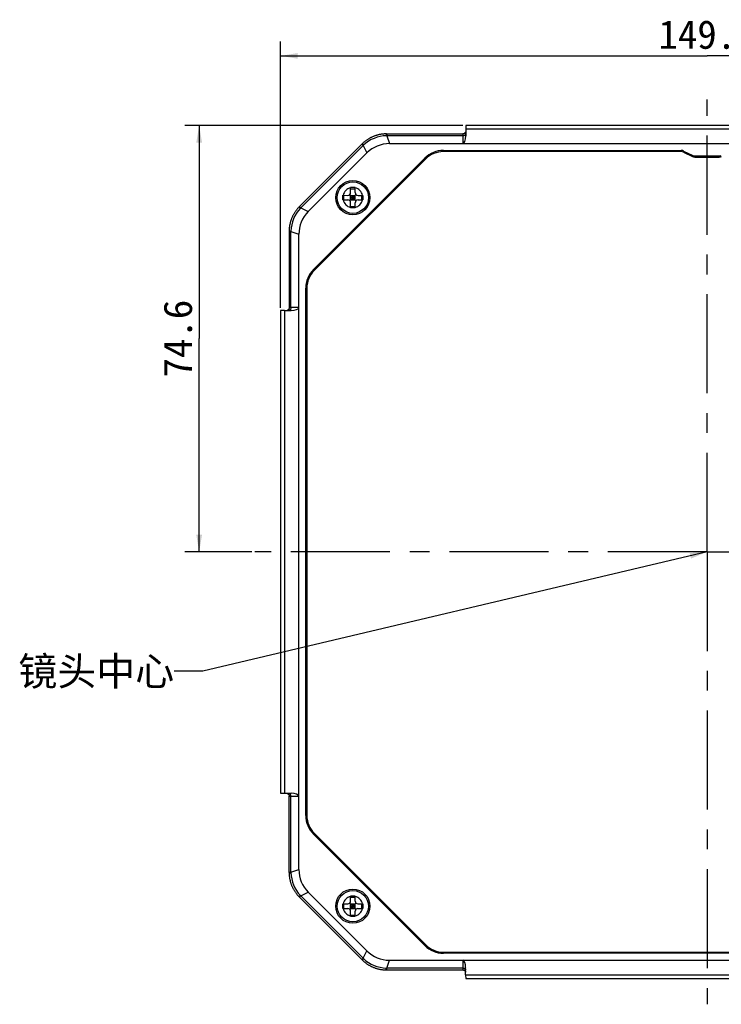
# Model space of a CAD drawing. Header units: millimetres. Extents: x 79 to 797, y 27 to 552.
# Tile 6 of 25: x 79 to 202, y 209 to 381. Entities that reach past the tile are written whole.
import ezdxf
from ezdxf.enums import TextEntityAlignment as Align

# ---------------------------------------------------------------- set-up
doc = ezdxf.new("R2010")
doc.units = ezdxf.units.MM
doc.header["$LTSCALE"] = 46.255
doc.linetypes.add('CENTER', pattern=[0.6, 0.375, -0.075, 0.075, -0.075])
doc.layers.get('0').update_dxf_attribs({"linetype": 'CONTINUOUS'})
for name, color, linetype in [('00_COMPONENTS', 7, 'CONTINUOUS'), ('03_ALL_AXES', 7, 'CONTINUOUS'), ('50_ALL_DETAILS', 7, 'CONTINUOUS'), ('51__DRAFT_DIMS', 7, 'CONTINUOUS')]:
    doc.layers.add(name, color=color, linetype=linetype)
doc.styles.get("Standard").update_dxf_attribs({"font": 'simfang.ttf'})
doc.dimstyles.new('DIMSTYLE_1', dxfattribs={"dimtxt": 5, "dimasz": 3, "dimexe": 2.5, "dimexo": 0.5, "dimgap": 1.25, "dimtad": 1, "dimdec": 1, "dimdsep": 46, "dimtxsty": 'Standard', "dimblk": '_FILLED', "dimblk1": '_FILLED', "dimblk2": '_FILLED', "dimcen": 0.09, "dimclrt": 3, "dimazin": 2, "dimtp": 0.5, "dimtm": 0.5, "dimtfac": 1, "dimtdec": 1, "dimtofl": 0, "dimtmove": 0, "dimatfit": 3, "dimldrblk": '_FILLED', "dimfxl": 1, "dimtolj": 1, "dimarcsym": 0})
doc.dimstyles.new('DIMSTYLE_3', dxfattribs={"dimtxt": 5, "dimasz": 3, "dimexe": 2.5, "dimexo": 0.5, "dimgap": 1.25, "dimtad": 1, "dimdec": 1, "dimdsep": 46, "dimtxsty": 'Standard', "dimblk": '_FILLED', "dimblk1": '_FILLED', "dimblk2": '_FILLED', "dimcen": 0.09, "dimclrt": 3, "dimazin": 2, "dimtp": 0.3, "dimtm": 0.3, "dimtfac": 1, "dimtdec": 1, "dimtofl": 0, "dimtmove": 0, "dimatfit": 3, "dimldrblk": '_FILLED', "dimfxl": 1, "dimtolj": 1, "dimarcsym": 0})
doc.dimstyles.get("Standard").update_dxf_attribs({"dimtxt": 3, "dimasz": 3, "dimexe": 2.5, "dimexo": 0.5, "dimtad": 1, "dimdsep": 46, "dimtxsty": 'Standard', "dimblk": '_FILLED', "dimblk1": '_FILLED', "dimblk2": '_FILLED', "dimcen": 0.09, "dimclrt": 3, "dimazin": 2, "dimtol": 1, "dimtp": 0.01, "dimtm": 0.01, "dimtfac": 1, "dimtofl": 0, "dimtmove": 0, "dimatfit": 3, "dimldrblk": '_FILLED', "dimfxl": 1, "dimtolj": 1, "dimarcsym": 0})

# ---------------------------------------------------------------- blocks, each defined once
blk = doc.blocks.new('_FILLED')
at = {"color": 0, "linetype": 'ByBlock'}
blk.add_solid([(0, 0), (-1, 0.167), (-1, -0.167)], dxfattribs=at)
blk = doc.blocks.new('*D1')
at = {"layer": '51__DRAFT_DIMS', "color": 4, "transparency": 16777216}
for p, q in [((124.54, 331.09), (124.54, 377.66)), ((273.83, 331.09), (273.83, 377.65)), ((124.54, 375.16), (199.19, 375.15)), ((273.83, 375.15), (199.19, 375.15))]:
    blk.add_line(p, q, dxfattribs=at)
at = {"layer": '51__DRAFT_DIMS', "color": 4, "transparency": 16777216, "xscale": 3, "yscale": 3, "zscale": 3}
for p, rotation in [((124.54, 375.16), 179.9989608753), ((273.83, 375.15), 359.9989608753)]:
    blk.add_blockref('_FILLED', p, dxfattribs=dict(at, rotation=rotation))
at = {"layer": '51__DRAFT_DIMS', "color": 3, "transparency": 16777216}
blk.add_text('149.3', height=5, dxfattribs=at).set_placement((199.19, 376.4), align=Align.CENTER)
blk = doc.blocks.new('*D5')
at = {"layer": '51__DRAFT_DIMS', "color": 4, "transparency": 16777216}
for p, q in [((156.45, 363), (107.78, 363)), ((110.28, 363), (110.28, 325.68)), ((110.28, 288.35), (110.28, 325.68)), ((119.51, 288.35), (107.78, 288.35))]:
    blk.add_line(p, q, dxfattribs=at)
at = {"layer": '51__DRAFT_DIMS', "color": 4, "transparency": 16777216, "xscale": 3, "yscale": 3, "zscale": 3}
for p, rotation in [((110.28, 363), 90), ((110.28, 288.35), 270)]:
    blk.add_blockref('_FILLED', p, dxfattribs=dict(at, rotation=rotation))
at = {"layer": '51__DRAFT_DIMS', "color": 3, "transparency": 16777216}
blk.add_text('74.6', height=5, rotation=90, dxfattribs=at).set_placement((109.03, 325.68), align=Align.CENTER)

msp = doc.modelspace()

# ---------------------------------------------------------------- linework, layer by layer
at = {"layer": '00_COMPONENTS', "color": 7}
for p, q in [((156.936, 362.35), (156.936, 361.204)), ((241.425, 362.999), (156.947, 363.001)), ((143.058, 361.51), (156.453, 361.51)), ((156.936, 361.204), (156.936, 361.172)), ((127.787, 348.722), (138.766, 359.701)), ((138.819, 359.755), (138.766, 359.701)), ((143.601, 359.805), (254.771, 359.803)), ((153.039, 358.605), (194.659, 358.604)), ((195.088, 358.508), (196.681, 357.751)), ((129.376, 347.9), (139.641, 358.165)), ((149.786, 357.258), (130.283, 337.755)), ((130.424, 337.607), (149.935, 357.117)), ((194.615, 358.404), (153.046, 358.405)), ((195.045, 358.308), (196.637, 357.551)), ((197.066, 357.454), (201.306, 357.454)), ((197.11, 357.654), (201.262, 357.654)), ((136.786, 351.255), (136.786, 352.105)), ((136.786, 351.911), (137.586, 351.911)), ((137.586, 352.105), (137.497, 352.105)), ((137.586, 351.255), (137.586, 352.105)), ((135.436, 350.756), (136.286, 350.755)), ((135.436, 350.356), (135.436, 350.756)), ((135.436, 350.022), (135.436, 350.356)), ((135.436, 349.956), (135.436, 350.022)), ((135.436, 349.956), (136.286, 349.955)), ((135.63, 349.956), (135.63, 350.756)), ((136.639, 349.809), (137.732, 350.902)), ((137.732, 349.809), (136.639, 350.902)), ((136.786, 349.955), (136.786, 350.755)), ((136.786, 350.755), (137.586, 350.755)), ((136.786, 350.355), (137.586, 350.355)), ((136.786, 349.955), (137.586, 349.955)), ((137.186, 349.955), (137.186, 350.755)), ((137.586, 349.955), (137.586, 350.755)), ((138.086, 350.755), (138.936, 350.755)), ((138.086, 349.955), (138.936, 349.955)), ((138.741, 349.955), (138.742, 350.755)), ((138.936, 350.755), (138.936, 350.689)), ((138.936, 350.689), (138.936, 350.355)), ((138.936, 350.355), (138.936, 349.955)), ((136.786, 348.606), (136.786, 349.455)), ((136.786, 348.8), (137.586, 348.8)), ((136.786, 348.606), (136.875, 348.606)), ((137.586, 348.606), (137.586, 349.455)), ((126.031, 344.483), (126.03, 331.089)), ((127.734, 232.771), (127.736, 343.94)), ((128.934, 242.209), (128.935, 334.502)), ((129.135, 334.496), (129.134, 242.216)), ((124.54, 330.594), (124.538, 246.117)), ((125.19, 330.606), (126.337, 330.606)), ((126.369, 330.606), (126.337, 330.606)), ((125.189, 246.106), (126.335, 246.106)), ((126.029, 232.228), (126.029, 245.623)), ((126.335, 246.106), (126.367, 246.105)), ((130.281, 238.956), (149.784, 219.453)), ((149.932, 219.594), (130.422, 239.104)), ((127.784, 227.989), (127.838, 227.936)), ((138.817, 216.956), (127.838, 227.936)), ((139.639, 218.546), (129.374, 228.811)), ((136.784, 227.255), (136.784, 228.105)), ((136.784, 227.911), (137.584, 227.911)), ((137.584, 228.105), (137.495, 228.105)), ((137.584, 227.255), (137.584, 228.105)), ((135.434, 226.756), (136.284, 226.755)), ((135.434, 226.356), (135.434, 226.756)), ((135.434, 226.022), (135.434, 226.356)), ((135.434, 225.956), (135.434, 226.022)), ((135.434, 225.956), (136.284, 225.955)), ((135.628, 225.956), (135.628, 226.756)), ((137.73, 225.809), (136.637, 226.902)), ((136.637, 225.809), (137.73, 226.902)), ((136.784, 225.955), (136.784, 226.755)), ((136.784, 226.755), (137.584, 226.755)), ((136.784, 226.355), (137.584, 226.355)), ((136.784, 225.955), (137.584, 225.955)), ((137.184, 225.955), (137.184, 226.755)), ((137.584, 225.955), (137.584, 226.755)), ((138.084, 226.755), (138.933, 226.755)), ((138.084, 225.955), (138.933, 225.955)), ((138.739, 225.955), (138.739, 226.755)), ((138.933, 226.755), (138.933, 226.689)), ((138.933, 226.689), (138.934, 226.355)), ((138.934, 226.355), (138.933, 225.955)), ((136.783, 224.606), (136.784, 225.455)), ((136.783, 224.8), (137.583, 224.8)), ((136.783, 224.606), (136.872, 224.606)), ((137.583, 224.606), (137.584, 225.455)), ((245.33, 218.104), (153.037, 218.105)), ((153.043, 218.305), (245.323, 218.304)), ((143.599, 216.905), (254.768, 216.903)), ((156.933, 215.538), (156.933, 215.506)), ((156.933, 214.36), (156.933, 215.506)), ((143.056, 215.2), (156.45, 215.2)), ((156.945, 213.709), (241.422, 213.708))]:
    msp.add_line(p, q, dxfattribs=at)
at = {"layer": '00_COMPONENTS', "color": 4}
for p, q in [((241.436, 362.349), (156.936, 362.35)), ((143.134, 361.51), (143.134, 361.191)), ((143.134, 361.191), (143.601, 359.805)), ((156.439, 361.191), (143.134, 361.191)), ((156.439, 361.191), (156.428, 359.805)), ((128.065, 348.55), (138.992, 359.476)), ((138.766, 359.701), (138.992, 359.476)), ((138.992, 359.476), (139.641, 358.165)), ((127.84, 348.775), (128.065, 348.55)), ((128.065, 348.55), (129.376, 347.9)), ((126.031, 344.408), (126.35, 344.408)), ((126.35, 331.102), (126.35, 344.408)), ((126.35, 344.408), (127.736, 343.94)), ((127.735, 331.114), (126.35, 331.102)), ((125.19, 330.606), (125.189, 246.106)), ((126.348, 232.303), (126.348, 245.609)), ((126.348, 245.609), (127.734, 245.597)), ((126.348, 232.303), (127.734, 232.771)), ((126.029, 232.303), (126.348, 232.303)), ((127.838, 227.936), (128.063, 228.162)), ((128.063, 228.162), (129.374, 228.811)), ((138.989, 217.235), (128.063, 228.162)), ((138.764, 217.009), (138.989, 217.235)), ((138.989, 217.235), (139.639, 218.546)), ((143.131, 215.52), (143.599, 216.905)), ((143.131, 215.2), (143.131, 215.52)), ((156.437, 215.519), (143.131, 215.52)), ((156.425, 216.905), (156.437, 215.519)), ((156.933, 214.36), (241.433, 214.358))]:
    msp.add_line(p, q, dxfattribs=at)
at = {"layer": '00_COMPONENTS', "color": 7}
for points in [[(156.936, 361.884), (156.936, 361.883), (156.934, 361.877), (156.933, 361.871), (156.931, 361.865), (156.929, 361.859), (156.927, 361.852), (156.924, 361.845), (156.922, 361.838), (156.919, 361.831), (156.916, 361.823), (156.913, 361.815), (156.91, 361.808), (156.906, 361.8), (156.902, 361.792), (156.898, 361.784), (156.894, 361.776), (156.89, 361.768), (156.885, 361.76), (156.881, 361.752), (156.875, 361.743), (156.87, 361.735), (156.864, 361.727), (156.859, 361.718), (156.853, 361.71), (156.846, 361.702), (156.839, 361.693), (156.832, 361.685), (156.825, 361.677), (156.817, 361.668), (156.809, 361.66), (156.801, 361.652), (156.793, 361.643), (156.784, 361.635), (156.774, 361.627), (156.765, 361.619), (156.755, 361.612), (156.744, 361.604), (156.733, 361.596), (156.722, 361.589), (156.711, 361.582), (156.699, 361.575), (156.686, 361.568), (156.673, 361.561), (156.66, 361.555), (156.646, 361.549), (156.631, 361.543), (156.616, 361.538), (156.601, 361.533), (156.585, 361.528), (156.569, 361.524), (156.552, 361.52), (156.535, 361.517), (156.519, 361.514), (156.502, 361.513), (156.485, 361.511), (156.469, 361.51), (156.453, 361.51)], [(143.058, 361.51), (142.968, 361.51), (142.863, 361.507), (142.758, 361.503), (142.653, 361.496), (142.548, 361.488), (142.443, 361.478), (142.338, 361.466), (142.234, 361.453), (142.129, 361.437), (142.026, 361.42), (141.922, 361.401), (141.819, 361.38), (141.716, 361.357), (141.614, 361.333), (141.512, 361.307), (141.41, 361.279), (141.309, 361.249), (141.209, 361.217), (141.109, 361.184), (141.009, 361.148), (140.911, 361.112), (140.813, 361.073), (140.715, 361.033), (140.619, 360.991), (140.523, 360.947), (140.428, 360.902), (140.334, 360.855), (140.24, 360.806), (140.148, 360.756), (140.056, 360.704), (139.966, 360.65), (139.876, 360.595), (139.787, 360.538), (139.699, 360.48), (139.613, 360.42), (139.527, 360.359), (139.442, 360.296), (139.359, 360.232), (139.277, 360.166), (139.195, 360.099), (139.115, 360.031), (139.037, 359.961), (138.959, 359.89), (138.883, 359.817), (138.819, 359.755)], [(127.787, 348.722), (127.723, 348.658), (127.651, 348.581), (127.579, 348.504), (127.509, 348.425), (127.441, 348.345), (127.374, 348.264), (127.308, 348.182), (127.244, 348.098), (127.181, 348.014), (127.12, 347.928), (127.06, 347.841), (127.002, 347.753), (126.945, 347.665), (126.89, 347.575), (126.837, 347.484), (126.785, 347.393), (126.735, 347.3), (126.686, 347.207), (126.639, 347.112), (126.594, 347.017), (126.55, 346.922), (126.508, 346.825), (126.468, 346.728), (126.429, 346.63), (126.392, 346.531), (126.357, 346.432), (126.324, 346.332), (126.292, 346.231), (126.262, 346.13), (126.234, 346.029), (126.208, 345.927), (126.183, 345.824), (126.161, 345.722), (126.14, 345.618), (126.121, 345.515), (126.103, 345.411), (126.088, 345.307), (126.074, 345.202), (126.063, 345.098), (126.053, 344.993), (126.045, 344.888), (126.038, 344.783), (126.034, 344.677), (126.031, 344.572), (126.031, 344.483)], [(126.03, 331.089), (126.03, 331.072), (126.029, 331.055), (126.028, 331.038), (126.026, 331.021), (126.023, 331.005), (126.02, 330.988), (126.017, 330.972), (126.012, 330.956), (126.008, 330.94), (126.003, 330.925), (125.997, 330.91), (125.992, 330.896), (125.985, 330.882), (125.979, 330.868), (125.973, 330.856), (125.966, 330.843), (125.959, 330.832), (125.952, 330.82), (125.945, 330.809), (125.937, 330.798), (125.93, 330.788), (125.922, 330.778), (125.914, 330.768), (125.906, 330.759), (125.898, 330.75), (125.89, 330.742), (125.882, 330.733), (125.874, 330.726), (125.865, 330.718), (125.857, 330.711), (125.849, 330.704), (125.841, 330.697), (125.832, 330.69), (125.824, 330.684), (125.815, 330.678), (125.807, 330.673), (125.799, 330.667), (125.791, 330.662), (125.782, 330.657), (125.774, 330.653), (125.766, 330.648), (125.758, 330.644), (125.75, 330.64), (125.742, 330.636), (125.734, 330.632), (125.726, 330.629), (125.718, 330.626), (125.711, 330.623), (125.703, 330.62), (125.696, 330.618), (125.689, 330.615), (125.682, 330.613), (125.676, 330.611), (125.67, 330.609), (125.664, 330.608), (125.658, 330.606), (125.656, 330.606)], [(125.655, 246.106), (125.656, 246.105), (125.662, 246.104), (125.668, 246.102), (125.674, 246.1), (125.68, 246.098), (125.687, 246.096), (125.694, 246.094), (125.701, 246.091), (125.708, 246.089), (125.716, 246.086), (125.724, 246.083), (125.731, 246.079), (125.739, 246.076), (125.747, 246.072), (125.755, 246.068), (125.763, 246.064), (125.771, 246.06), (125.779, 246.055), (125.787, 246.05), (125.796, 246.045), (125.804, 246.04), (125.812, 246.034), (125.821, 246.028), (125.829, 246.022), (125.837, 246.016), (125.846, 246.009), (125.854, 246.002), (125.862, 245.995), (125.871, 245.987), (125.879, 245.979), (125.887, 245.971), (125.896, 245.962), (125.904, 245.953), (125.912, 245.944), (125.92, 245.934), (125.928, 245.924), (125.935, 245.914), (125.943, 245.903), (125.95, 245.892), (125.957, 245.88), (125.964, 245.868), (125.971, 245.856), (125.978, 245.843), (125.984, 245.829), (125.99, 245.815), (125.996, 245.801), (126.001, 245.786), (126.006, 245.77), (126.011, 245.755), (126.015, 245.738), (126.019, 245.722), (126.022, 245.705), (126.025, 245.688), (126.026, 245.672), (126.028, 245.655), (126.029, 245.639), (126.029, 245.623)], [(126.029, 232.228), (126.029, 232.138), (126.032, 232.033), (126.036, 231.927), (126.043, 231.822), (126.051, 231.717), (126.061, 231.612), (126.073, 231.508), (126.086, 231.403), (126.102, 231.299), (126.119, 231.195), (126.138, 231.092), (126.159, 230.988), (126.182, 230.886), (126.206, 230.783), (126.232, 230.681), (126.261, 230.58), (126.29, 230.479), (126.322, 230.378), (126.355, 230.278), (126.391, 230.179), (126.427, 230.08), (126.466, 229.982), (126.506, 229.885), (126.548, 229.789), (126.592, 229.693), (126.637, 229.598), (126.684, 229.503), (126.733, 229.41), (126.783, 229.318), (126.835, 229.226), (126.889, 229.135), (126.944, 229.046), (127.001, 228.957), (127.059, 228.869), (127.119, 228.782), (127.18, 228.697), (127.243, 228.612), (127.307, 228.529), (127.373, 228.446), (127.44, 228.365), (127.508, 228.285), (127.578, 228.206), (127.649, 228.129), (127.722, 228.053), (127.784, 227.989)], [(138.817, 216.956), (138.881, 216.893), (138.958, 216.82), (139.035, 216.749), (139.114, 216.679), (139.194, 216.611), (139.275, 216.544), (139.357, 216.478), (139.441, 216.414), (139.525, 216.351), (139.611, 216.29), (139.698, 216.23), (139.786, 216.172), (139.874, 216.115), (139.964, 216.06), (140.055, 216.007), (140.146, 215.955), (140.239, 215.904), (140.332, 215.856), (140.427, 215.809), (140.522, 215.763), (140.618, 215.72), (140.714, 215.678), (140.811, 215.637), (140.909, 215.599), (141.008, 215.562), (141.107, 215.527), (141.207, 215.493), (141.308, 215.462), (141.409, 215.432), (141.51, 215.404), (141.612, 215.378), (141.715, 215.353), (141.817, 215.33), (141.921, 215.309), (142.024, 215.29), (142.128, 215.273), (142.232, 215.258), (142.337, 215.244), (142.441, 215.232), (142.546, 215.222), (142.651, 215.214), (142.756, 215.208), (142.862, 215.204), (142.967, 215.201), (143.056, 215.2)], [(156.45, 215.2), (156.467, 215.2), (156.484, 215.199), (156.501, 215.198), (156.518, 215.196), (156.534, 215.193), (156.551, 215.19), (156.567, 215.186), (156.583, 215.182), (156.599, 215.177), (156.614, 215.172), (156.629, 215.167), (156.643, 215.161), (156.657, 215.155), (156.671, 215.149), (156.683, 215.142), (156.696, 215.136), (156.707, 215.129), (156.719, 215.122), (156.73, 215.114), (156.741, 215.107), (156.751, 215.099), (156.761, 215.092), (156.771, 215.084), (156.78, 215.076), (156.789, 215.068), (156.797, 215.06), (156.806, 215.052), (156.814, 215.043), (156.821, 215.035), (156.828, 215.027), (156.835, 215.019), (156.842, 215.01), (156.849, 215.002), (156.855, 214.994), (156.861, 214.985), (156.866, 214.977), (156.872, 214.969), (156.877, 214.96), (156.882, 214.952), (156.886, 214.944), (156.891, 214.936), (156.895, 214.927), (156.899, 214.919), (156.903, 214.911), (156.907, 214.903), (156.91, 214.896), (156.913, 214.888), (156.916, 214.881), (156.919, 214.873), (156.921, 214.866), (156.924, 214.859), (156.926, 214.852), (156.928, 214.846), (156.93, 214.839), (156.931, 214.833), (156.933, 214.828), (156.933, 214.826)]]:
    msp.add_lwpolyline(points, dxfattribs=at)
for centre, radius in [((137.186, 350.355), 3), ((137.186, 350.355), 2.75), ((137.184, 226.355), 3), ((137.184, 226.355), 2.75)]:
    msp.add_circle(centre, radius, dxfattribs=at)
at = {"layer": '00_COMPONENTS', "color": 4}
for centre, radius, start, end in [((143.213, 355.143), 6.048, 91.63147, 133.36645), ((144.084, 324.964), 36.24, 91.50233, 91.64948), ((163.936, 333.186), 36.24, 133.34844, 133.49559), ((137.186, 350.355), 1.75, 103.21194, 166.78598), ((137.186, 350.355), 1.75, 13.21194, 76.78598), ((137.186, 350.355), 1.75, 193.21194, 256.78598), ((137.186, 350.355), 1.75, 283.21194, 346.78598), ((132.398, 344.329), 6.048, 136.63147, 178.36645), ((154.354, 323.605), 36.24, 136.50233, 136.64948), ((162.577, 343.457), 36.24, 178.34844, 178.49559), ((162.575, 233.253), 36.24, 181.50233, 181.64948), ((132.396, 232.382), 6.048, 181.63147, 223.36645), ((154.353, 253.106), 36.24, 223.34844, 223.49559), ((137.184, 226.355), 1.75, 103.21194, 166.78598), ((137.184, 226.355), 1.75, 13.21194, 76.78598), ((137.184, 226.355), 1.75, 193.21194, 256.78598), ((137.184, 226.355), 1.75, 283.21194, 346.78598), ((163.934, 243.524), 36.24, 226.50233, 226.64948), ((143.21, 221.568), 6.048, 226.63147, 268.36645), ((144.082, 251.747), 36.24, 268.34844, 268.49559)]:
    msp.add_arc(centre, radius, start, end, dxfattribs=at)
at = {"layer": '00_COMPONENTS', "color": 7}
for centre, radius, start, end in [((143.601, 354.205), 5.6, 89.99896, 134.99896), ((153.039, 354.005), 4.6, 89.99896, 134.99896), ((194.659, 357.604), 1, 64.59124, 89.99896), ((153.046, 354.005), 4.4, 89.99896, 134.99896), ((194.615, 357.404), 1, 64.58896, 89.99896), ((197.066, 358.454), 1, 244.58896, 269.99896), ((197.11, 358.654), 1, 244.59124, 269.99896), ((201.262, 358.654), 1, 269.99896, 295.40668), ((201.306, 358.454), 1, 269.99896, 295.40896), ((137.18, 79.591), 272.514, 89.93337, 90.08286), ((136.286, 351.255), 0.5, 269.99896, 359.99896), ((136.286, 349.455), 0.5, 359.99896, 89.99896), ((138.086, 351.255), 0.5, 179.99896, 269.99896), ((138.086, 349.455), 0.5, 89.99896, 179.99896), ((137.192, 621.12), 272.514, 269.93337, 270.08286), ((133.336, 343.94), 5.6, 134.99896, 179.99896), ((133.535, 334.502), 4.6, 134.99896, 179.99896), ((133.535, 334.495), 4.4, 134.99896, 179.99896), ((133.534, 242.209), 4.6, 179.99896, 224.99896), ((133.534, 242.216), 4.4, 179.99896, 224.99896), ((133.334, 232.771), 5.6, 179.99896, 224.99896), ((137.178, -44.409), 272.514, 89.93337, 90.08286), ((136.284, 227.255), 0.5, 269.99896, 359.99896), ((136.284, 225.455), 0.5, 359.99896, 89.99896), ((138.084, 227.255), 0.5, 179.99896, 269.99896), ((138.084, 225.455), 0.5, 89.99896, 179.99896), ((137.189, 497.12), 272.514, 269.93337, 270.08286), ((153.037, 222.705), 4.6, 224.99896, 269.99896), ((153.044, 222.705), 4.4, 224.99896, 269.99896), ((143.599, 222.505), 5.6, 224.99896, 269.99896)]:
    msp.add_arc(centre, radius, start, end, dxfattribs=at)
for centre, major_axis, ratio, start_param, end_param in [((156.962, 361.501), (-0.015, 1.5), 0.014384, -0.0001422, 0.9685155), ((156.436, 361.181), (0.01, 1.376), 0.3634085, -3.1390583, -1.5749362), ((126.36, 331.106), (1.376, 0.01), 0.3634085, -1.5666565, -0.0025344), ((126.04, 330.58), (1.5, -0.015), 0.014384, 2.1730772, 3.1417349), ((126.038, 246.132), (1.5, 0.015), 0.014384, 3.1414504, 4.1101082), ((126.358, 245.606), (1.376, -0.01), 0.3634085, 0.0025344, 1.5666565), ((156.433, 215.529), (-0.01, 1.376), 0.3634085, -1.5666565, -0.0025344), ((156.96, 215.209), (0.015, 1.5), 0.014384, -4.1101082, -3.1414504)]:
    msp.add_ellipse(centre, major_axis=major_axis, ratio=ratio, start_param=start_param, end_param=end_param, dxfattribs=at)
at = {"layer": '00_COMPONENTS', "color": 4}
for points, knots in [([(143.058, 361.51), (143.058, 361.51), (143.057, 361.508), (143.056, 361.504), (143.055, 361.498), (143.053, 361.489), (143.052, 361.477), (143.051, 361.456), (143.049, 361.424), (143.046, 361.379), (143.044, 361.323), (143.042, 361.259), (143.041, 361.213), (143.041, 361.189)], [0, 0, 0, 0, 0.0055329, 0.0182178, 0.0387246, 0.0671457, 0.1034742, 0.1476689, 0.2593725, 0.4015296, 0.5731748, 0.7731243, 1, 1, 1, 1]), ([(156.439, 361.191), (156.499, 361.191), (156.617, 361.207), (156.773, 361.279), (156.872, 361.375), (156.92, 361.466), (156.932, 361.514), (156.936, 361.538)], [0, 0, 0, 0, 0.2741326, 0.5352691, 0.7759764, 0.8896084, 1, 1, 1, 1]), ([(156.453, 361.51), (156.452, 361.51), (156.451, 361.508), (156.45, 361.504), (156.449, 361.498), (156.448, 361.489), (156.447, 361.477), (156.446, 361.457), (156.444, 361.425), (156.443, 361.379), (156.441, 361.325), (156.44, 361.261), (156.44, 361.215), (156.439, 361.191)], [0, 0, 0, 0, 0.0054632, 0.0180896, 0.0385466, 0.0669235, 0.103215, 0.147379, 0.2590442, 0.4012005, 0.5728913, 0.7729464, 1, 1, 1, 1]), ([(138.819, 359.755), (138.82, 359.755), (138.822, 359.754), (138.825, 359.752), (138.831, 359.748), (138.838, 359.743), (138.847, 359.735), (138.863, 359.722), (138.887, 359.701), (138.921, 359.67), (138.962, 359.632), (139.009, 359.588), (139.042, 359.557), (139.06, 359.54)], [0, 0, 0, 0, 0.005533, 0.0182179, 0.0387246, 0.0671457, 0.1034743, 0.147669, 0.2593726, 0.4015297, 0.5731748, 0.7731243, 1, 1, 1, 1]), ([(127.787, 348.722), (127.786, 348.722), (127.787, 348.719), (127.789, 348.716), (127.793, 348.71), (127.798, 348.703), (127.806, 348.694), (127.819, 348.678), (127.84, 348.654), (127.871, 348.621), (127.909, 348.58), (127.953, 348.533), (127.985, 348.5), (128.001, 348.482)], [0, 0, 0, 0, 0.0055329, 0.0182178, 0.0387246, 0.0671457, 0.1034742, 0.1476689, 0.2593725, 0.4015296, 0.5731748, 0.7731243, 1, 1, 1, 1]), ([(126.031, 344.483), (126.031, 344.484), (126.033, 344.485), (126.037, 344.486), (126.043, 344.487), (126.052, 344.488), (126.064, 344.489), (126.085, 344.491), (126.117, 344.493), (126.162, 344.495), (126.218, 344.497), (126.282, 344.499), (126.328, 344.501), (126.352, 344.501)], [0, 0, 0, 0, 0.005533, 0.0182179, 0.0387246, 0.0671457, 0.1034743, 0.147669, 0.2593726, 0.4015297, 0.5731748, 0.7731243, 1, 1, 1, 1]), ([(126.35, 331.102), (126.35, 331.042), (126.334, 330.925), (126.262, 330.768), (126.165, 330.67), (126.075, 330.622), (126.027, 330.609), (126.003, 330.606)], [0, 0, 0, 0, 0.2741326, 0.5352691, 0.7759764, 0.8896084, 1, 1, 1, 1]), ([(126.35, 331.102), (126.325, 331.102), (126.28, 331.101), (126.216, 331.1), (126.161, 331.099), (126.116, 331.097), (126.084, 331.096), (126.063, 331.094), (126.052, 331.093), (126.043, 331.092), (126.036, 331.091), (126.033, 331.09), (126.03, 331.089), (126.03, 331.089)], [0, 0, 0, 0, 0.2270492, 0.4271012, 0.5987929, 0.7409504, 0.8526171, 0.8967816, 0.933074, 0.9614516, 0.9819095, 0.9945366, 1, 1, 1, 1]), ([(126.348, 245.609), (126.348, 245.669), (126.332, 245.787), (126.26, 245.943), (126.164, 246.042), (126.073, 246.089), (126.025, 246.102), (126.001, 246.106)], [0, 0, 0, 0, 0.2741326, 0.5352691, 0.7759764, 0.8896084, 1, 1, 1, 1]), ([(126.029, 245.623), (126.029, 245.622), (126.031, 245.621), (126.035, 245.62), (126.041, 245.619), (126.05, 245.618), (126.062, 245.617), (126.082, 245.616), (126.114, 245.614), (126.16, 245.612), (126.214, 245.611), (126.278, 245.61), (126.324, 245.609), (126.348, 245.609)], [0, 0, 0, 0, 0.0054632, 0.0180896, 0.0385466, 0.0669235, 0.103215, 0.147379, 0.2590442, 0.4012005, 0.5728913, 0.7729464, 1, 1, 1, 1]), ([(126.029, 232.228), (126.029, 232.228), (126.031, 232.226), (126.035, 232.226), (126.041, 232.224), (126.05, 232.223), (126.062, 232.222), (126.083, 232.22), (126.115, 232.218), (126.16, 232.216), (126.216, 232.214), (126.28, 232.212), (126.326, 232.211), (126.35, 232.21)], [0, 0, 0, 0, 0.0055329, 0.0182178, 0.0387246, 0.0671457, 0.1034742, 0.1476689, 0.2593725, 0.4015296, 0.5731748, 0.7731243, 1, 1, 1, 1]), ([(127.784, 227.989), (127.784, 227.99), (127.785, 227.992), (127.787, 227.995), (127.791, 228.001), (127.796, 228.008), (127.804, 228.017), (127.817, 228.033), (127.838, 228.057), (127.869, 228.091), (127.907, 228.131), (127.951, 228.178), (127.982, 228.212), (127.999, 228.229)], [0, 0, 0, 0, 0.005533, 0.0182179, 0.0387246, 0.0671457, 0.1034743, 0.147669, 0.2593726, 0.4015297, 0.5731748, 0.7731243, 1, 1, 1, 1]), ([(138.817, 216.956), (138.817, 216.956), (138.82, 216.957), (138.823, 216.959), (138.829, 216.963), (138.836, 216.968), (138.845, 216.976), (138.861, 216.989), (138.885, 217.01), (138.919, 217.041), (138.959, 217.079), (139.006, 217.123), (139.039, 217.154), (139.057, 217.171)], [0, 0, 0, 0, 0.0055329, 0.0182178, 0.0387246, 0.0671457, 0.1034742, 0.1476689, 0.2593725, 0.4015296, 0.5731748, 0.7731243, 1, 1, 1, 1]), ([(143.056, 215.2), (143.055, 215.2), (143.054, 215.203), (143.053, 215.206), (143.052, 215.213), (143.051, 215.222), (143.05, 215.234), (143.048, 215.254), (143.046, 215.286), (143.044, 215.332), (143.042, 215.387), (143.04, 215.452), (143.038, 215.498), (143.038, 215.522)], [0, 0, 0, 0, 0.005533, 0.0182179, 0.0387246, 0.0671457, 0.1034743, 0.147669, 0.2593726, 0.4015297, 0.5731748, 0.7731243, 1, 1, 1, 1]), ([(156.437, 215.519), (156.497, 215.519), (156.614, 215.503), (156.771, 215.431), (156.869, 215.335), (156.917, 215.244), (156.93, 215.197), (156.933, 215.173)], [0, 0, 0, 0, 0.2741326, 0.5352691, 0.7759764, 0.8896084, 1, 1, 1, 1]), ([(156.437, 215.519), (156.437, 215.495), (156.438, 215.449), (156.439, 215.386), (156.44, 215.331), (156.442, 215.285), (156.443, 215.254), (156.445, 215.233), (156.446, 215.222), (156.447, 215.213), (156.448, 215.206), (156.449, 215.202), (156.45, 215.2), (156.45, 215.2)], [0, 0, 0, 0, 0.2270492, 0.4271012, 0.5987929, 0.7409504, 0.8526171, 0.8967816, 0.933074, 0.9614516, 0.9819095, 0.9945366, 1, 1, 1, 1])]:
    msp.add_open_spline(points, degree=3, knots=knots, dxfattribs=at)
at = {"layer": '03_ALL_AXES', "color": 1, "linetype": 'CENTER'}
for q in [(199.185, 367.527), (120.012, 288.354), (199.185, 209.181), (278.358, 288.354)]:
    msp.add_line((199.185, 288.354), q, dxfattribs=at)

# ---------------------------------------------------------------- texts
at = {"layer": '50_ALL_DETAILS', "color": 3}
msp.add_text('镜头中心', height=5, dxfattribs=at).set_placement((105.903, 264.971), align=Align.RIGHT)

# ---------------------------------------------------------------- dimensions: what is measured, and where the dimension line sits
at = {"layer": '51__DRAFT_DIMS', "color": 4}
for base, p1, p2, angle, dimstyle, picture, middle in [((273.831, 375.154), (124.541, 330.594), (273.83, 330.591), 359.99896, 'DIMSTYLE_1', '*D1', (199.313, 375.155)), ((110.279, 363), (120.012, 288.354), (156.948, 363), 90, 'DIMSTYLE_3', '*D5', (110.279, 325.663))]:
    dim = msp.add_linear_dim(base=base, p1=p1, p2=p2, angle=angle, dimstyle=dimstyle, dxfattribs=at)
    dim.commit()
    dim.dimension.update_dxf_attribs({"geometry": picture, "text_midpoint": middle, "dimtype": 160})

# ---------------------------------------------------------------- leaders
at = {"layer": '50_ALL_DETAILS', "color": 4}
msp.add_leader([(199.185, 288.354), (110.903, 267.471), (105.903, 267.471)], dimstyle='Standard', override={"dimtad": 0}, dxfattribs=at)

doc.saveas('drawing.dxf')
